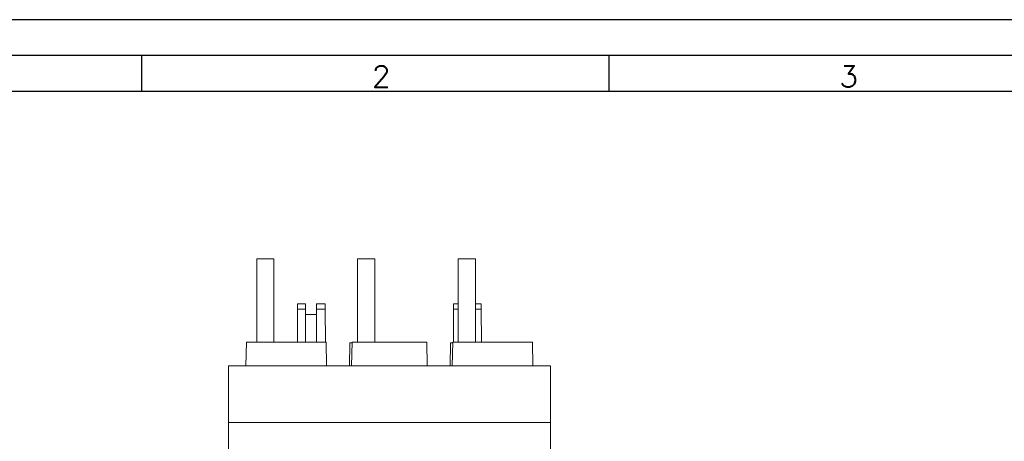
# Model space of a CAD drawing. Header units: millimetres. Extents: x 0 to 420, y 0 to 297.
# Tile 6 of 14: x 73 to 210, y 238 to 297. Entities that reach past the tile are written whole.
import ezdxf

# ---------------------------------------------------------------- set-up
doc = ezdxf.new("R2010")
doc.units = ezdxf.units.MM
doc.layers.add('FORMATO', color=7, linetype='Continuous')
doc.styles.add('SLDTEXTSTYLE0', font='ROMANS')

msp = doc.modelspace()

# ---------------------------------------------------------------- linework, layer by layer
at = {"color": 7, "linetype": 'Continuous', "lineweight": 15}
for p, q in [((106.04, 263.75), (106.04, 252.15)), ((106.04, 263.75), (108.44, 263.75)), ((108.44, 263.75), (108.44, 252.15)), ((120.04, 263.75), (120.04, 252.15)), ((120.04, 263.75), (122.44, 263.75)), ((122.44, 263.75), (122.44, 252.15)), ((134.04, 263.75), (134.04, 252.15)), ((134.04, 263.75), (136.44, 263.75)), ((136.44, 263.75), (136.44, 252.15)), ((112.82, 257.45), (111.71, 257.45)), ((111.71, 257.45), (111.71, 256.71)), ((112.82, 257.45), (112.82, 256.71)), ((114.36, 257.45), (115.57, 257.45)), ((114.36, 257.45), (114.36, 256.71)), ((115.57, 257.45), (115.57, 256.71)), ((134.04, 257.45), (133.41, 257.45)), ((133.41, 257.45), (133.41, 256.71)), ((136.44, 257.45), (137.27, 257.45)), ((137.27, 257.45), (137.27, 256.71)), ((111.71, 256.71), (111.69, 252.15)), ((112.82, 256.71), (111.71, 256.71)), ((112.82, 256.71), (112.84, 252.15)), ((114.36, 256.71), (114.34, 252.15)), ((114.36, 256.71), (115.57, 256.71)), ((115.57, 256.71), (115.59, 252.15)), ((133.41, 256.71), (133.39, 252.15)), ((137.27, 256.71), (137.29, 252.15)), ((112.82, 256), (114.35, 256)), ((104.54, 248.85), (104.6, 252.15)), ((104.6, 252.15), (115.68, 252.15)), ((115.68, 252.15), (115.74, 248.85)), ((118.96, 248.85), (118.98, 252.05)), ((118.98, 252.05), (119.29, 252.05)), ((119.24, 248.85), (119.3, 252.15)), ((119.3, 252.15), (129.68, 252.15)), ((129.68, 252.15), (129.74, 248.85)), ((132.96, 248.85), (132.98, 252.05)), ((132.98, 252.05), (133.29, 252.05)), ((133.24, 248.85), (133.3, 252.15)), ((133.3, 252.15), (144.38, 252.15)), ((144.38, 252.15), (144.44, 248.85)), ((104.54, 248.85), (102.09, 248.85)), ((102.09, 248.85), (102.09, 240.95)), ((104.54, 248.85), (115.74, 248.85)), ((119.24, 248.85), (115.74, 248.85)), ((119.24, 248.85), (129.74, 248.85)), ((133.24, 248.85), (129.74, 248.85)), ((133.24, 248.85), (144.44, 248.85)), ((146.89, 248.85), (144.44, 248.85)), ((146.89, 248.85), (146.89, 240.95)), ((102.09, 240.95), (146.89, 240.95)), ((102.09, 236.75), (102.09, 240.95)), ((146.89, 236.75), (146.89, 240.95))]:
    msp.add_line(p, q, dxfattribs=at)
at = {"color": 8, "linetype": 'Continuous', "lineweight": 15}
for p, q in [((134.04, 256.71), (133.41, 256.71)), ((136.44, 256.71), (137.27, 256.71))]:
    msp.add_line(p, q, dxfattribs=at)
at = {"layer": 'FORMATO'}
for p, q in [((420, 297), (0, 297)), ((415, 292), (25, 292)), ((90, 292), (90, 287)), ((155, 292), (155, 287)), ((415, 287), (25, 287))]:
    msp.add_line(p, q, dxfattribs=at)

# ---------------------------------------------------------------- texts
at = {"layer": 'FORMATO', "char_height": 3, "attachment_point": 2, "style": 'SLDTEXTSTYLE0'}
for s, insert in [('2', (123.35, 290.6)), ('3', (188.35, 290.6))]:
    msp.add_mtext(s, dxfattribs=dict(at, insert=insert))

doc.saveas('drawing.dxf')
